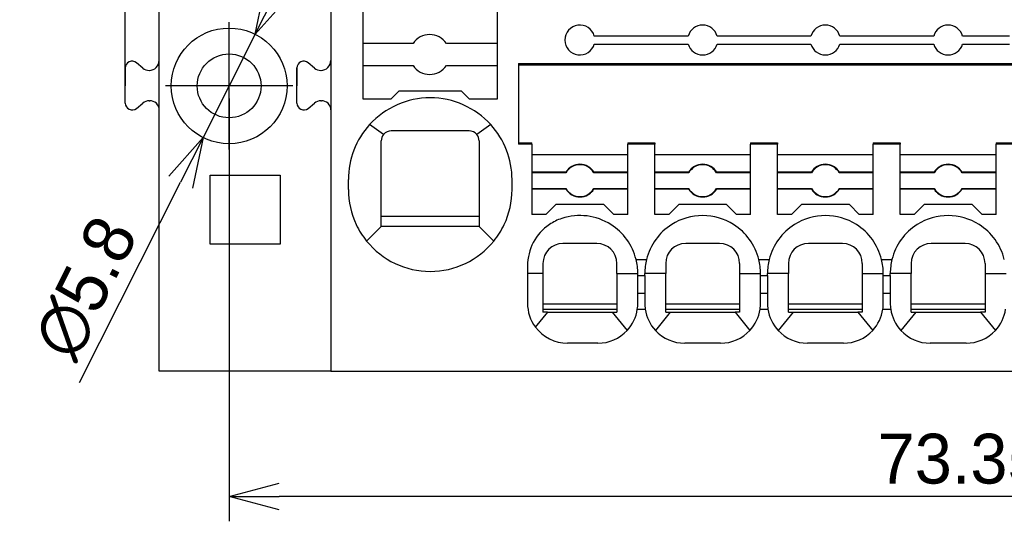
# Model space of a CAD drawing. Header units: millimetres. Extents: x -105 to 192, y -71 to 139.
# Tile 3 of 8: x -39 to 11, y 36 to 61. Entities that reach past the tile are written whole.
import ezdxf

# ---------------------------------------------------------------- set-up
doc = ezdxf.new("R2010")
doc.units = ezdxf.units.MM
doc.header["$LTSCALE"] = 1.5
doc.linetypes.add('PHL_THICK', pattern=[0])
doc.layers.get('0').update_dxf_attribs({"linetype": 'CONTINUOUS'})
doc.layers.get('Defpoints').update_dxf_attribs({"linetype": 'CONTINUOUS'})
doc.layers.add('1', color=7, linetype='CONTINUOUS')
doc.layers.add('PROJECTION', color=7, linetype='CONTINUOUS')
doc.dimstyles.new('ISO-25', dxfattribs={"dimtxt": 2.5, "dimasz": 2.5, "dimexe": 1.25, "dimexo": 0.625, "dimtad": 1, "dimdsep": 46, "dimtxsty": 'STANDARD', "dimblk": 'OPEN30', "dimcen": 2.5, "dimadec": 0, "dimazin": 0, "dimtfac": 1, "dimtmove": 0, "dimatfit": 3, "dimldrblk": 'OPEN30', "dimfxl": 1, "dimarcsym": 0})

# ---------------------------------------------------------------- blocks, each defined once
blk = doc.blocks.new('_Open30')
at = {"color": 0, "linetype": 'ByBlock', "lineweight": -2}
for p, q in [((-1, 0.268), (0, 0)), ((0, 0), (-1, -0.268)), ((0, 0), (-1, 0))]:
    blk.add_line(p, q, dxfattribs=at)
blk = doc.blocks.new('*D24')
at = {"color": 0, "lineweight": -2, "transparency": 16777216}
for p, q in [((-33.264, 58.453), (-33.264, 84.527)), ((50.386, 72.753), (50.386, 84.527)), ((47.886, 83.277), (-30.764, 83.277))]:
    blk.add_line(p, q, dxfattribs=at)
at = {"layer": 'Defpoints', "color": 0, "transparency": 16777216}
for p in [(-33.264, 83.277), (50.386, 72.128), (-33.264, 57.828)]:
    blk.add_point(p, dxfattribs=at)
at = {"color": 0, "lineweight": -2, "transparency": 16777216, "xscale": 2.5, "yscale": 2.5, "zscale": 2.5, "rotation": 180}
blk.add_blockref('_Open30', (-33.264, 83.277), dxfattribs=at)
at = {"color": 0, "lineweight": -2, "transparency": 16777216, "xscale": 2.5, "yscale": 2.5, "zscale": 2.5}
blk.add_blockref('_Open30', (50.386, 83.277), dxfattribs=at)
at = {"color": 0, "transparency": 16777216, "insert": (8.561, 85.152), "char_height": 2.5, "attachment_point": 5}
blk.add_mtext('83.65', dxfattribs=at)
blk = doc.blocks.new('*D25')
at = {"color": 0, "lineweight": -2, "transparency": 16777216}
for p, q in [((-28.064, 57.203), (-28.064, 35.997)), ((45.286, 57.203), (45.286, 35.997)), ((42.786, 37.247), (-25.564, 37.247))]:
    blk.add_line(p, q, dxfattribs=at)
at = {"layer": 'Defpoints', "color": 0, "transparency": 16777216}
for p in [(-28.064, 57.828), (45.286, 57.828), (-28.064, 37.247)]:
    blk.add_point(p, dxfattribs=at)
at = {"color": 0, "lineweight": -2, "transparency": 16777216, "xscale": 2.5, "yscale": 2.5, "zscale": 2.5, "rotation": 180}
blk.add_blockref('_Open30', (-28.064, 37.247), dxfattribs=at)
at = {"color": 0, "lineweight": -2, "transparency": 16777216, "xscale": 2.5, "yscale": 2.5, "zscale": 2.5}
blk.add_blockref('_Open30', (45.286, 37.247), dxfattribs=at)
at = {"color": 0, "transparency": 16777216, "insert": (8.611, 39.122), "char_height": 2.5, "attachment_point": 5}
blk.add_mtext('73.35', dxfattribs=at)
blk = doc.blocks.new('*D26')
at = {"color": 0, "lineweight": -2, "transparency": 16777216}
for p, q in [((-25.635, 62.651), (-24.511, 64.884)), ((-26.76, 60.419), (-29.369, 55.238)), ((-35.553, 42.958), (-30.493, 53.005))]:
    blk.add_line(p, q, dxfattribs=at)
at = {"layer": 'Defpoints', "color": 0, "transparency": 16777216}
for p in [(-26.76, 60.419), (-29.369, 55.238)]:
    blk.add_point(p, dxfattribs=at)
at = {"color": 0, "lineweight": -2, "transparency": 16777216, "xscale": 2.5, "yscale": 2.5, "zscale": 2.5}
for p, rotation in [((-26.76, 60.419), 243.2703070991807), ((-29.369, 55.238), 63.27030709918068)]:
    blk.add_blockref('_Open30', p, dxfattribs=dict(at, rotation=rotation))
at = {"color": 0, "transparency": 16777216, "insert": (-35.26, 47.708), "char_height": 2.5, "attachment_point": 5, "rotation": 63.2703}
blk.add_mtext('∅5.8', dxfattribs=at)

msp = doc.modelspace()

# ---------------------------------------------------------------- linework, layer by layer
for p, q in [((-22.964, 72.128), (-22.964, 57.828)), ((-31.564, 50.878), (-31.564, 64.778)), ((-33.264, 58.728), (-33.264, 57.828)), ((-24.664, 58.728), (-24.664, 57.828)), ((-24.664, 58.728), (-24.664, 57.828)), ((-32.07, 58.607), (-32.048, 58.607)), ((-23.47, 58.607), (-23.448, 58.607)), ((-32.07, 57.083), (-32.043, 57.083)), ((-23.47, 57.083), (-23.443, 57.083)), ((-29.014, 50.878), (-29.014, 53.348)), ((-29.014, 53.348), (-25.514, 53.348)), ((-25.514, 53.348), (-25.514, 50.878)), ((-31.564, 43.528), (-31.564, 50.878)), ((-29.014, 49.897), (-29.014, 50.878)), ((-25.514, 50.878), (-25.514, 49.897)), ((-22.964, 43.528), (-31.564, 43.528))]:
    msp.add_line(p, q)
at = {"linetype": 'Continuous'}
for p, q in [((-22.964, 64.778), (-22.964, 50.878)), ((-21.364, 61.928), (-21.364, 59.953)), ((-14.614, 59.953), (-14.614, 61.928)), ((-5.062, 60.328), (-9.766, 60.328)), ((-1.264, 60.328), (-3.616, 60.328)), ((1.088, 60.328), (-1.264, 60.328)), ((4.886, 60.328), (2.534, 60.328)), ((7.238, 60.328), (4.886, 60.328)), ((11.036, 60.328), (8.684, 60.328)), ((-18.849, 59.953), (-21.364, 59.953)), ((-21.364, 59.953), (-21.364, 58.853)), ((-14.614, 59.953), (-17.179, 59.953)), ((-14.614, 58.853), (-14.614, 59.953)), ((-9.766, 59.928), (-5.062, 59.928)), ((-3.616, 59.928), (-1.264, 59.928)), ((-1.264, 59.928), (1.088, 59.928)), ((2.534, 59.928), (4.886, 59.928)), ((4.886, 59.928), (7.238, 59.928)), ((8.684, 59.928), (11.036, 59.928)), ((-21.364, 58.853), (-18.849, 58.853)), ((-21.364, 58.853), (-21.364, 57.178)), ((-17.179, 58.853), (-14.614, 58.853)), ((-14.614, 57.178), (-14.614, 58.853)), ((-13.564, 58.948), (41.786, 58.948)), ((-13.564, 58.948), (-13.564, 58.878)), ((-13.564, 58.878), (41.786, 58.878)), ((-13.564, 58.878), (-13.564, 54.978)), ((-19.939, 57.178), (-19.539, 57.578)), ((-19.539, 57.578), (-16.439, 57.578)), ((-16.439, 57.578), (-16.039, 57.178)), ((-21.364, 57.178), (-19.939, 57.178)), ((-16.039, 57.178), (-14.614, 57.178)), ((-20.324, 55.398), (-21.023, 55.887)), ((-14.956, 55.887), (-15.655, 55.398)), ((-16.039, 55.578), (-19.939, 55.578)), ((-20.439, 51.278), (-20.439, 55.078)), ((-15.539, 55.078), (-15.539, 51.278)), ((-13.564, 54.978), (-12.889, 54.978)), ((-13.564, 54.978), (-13.564, 54.909)), ((-12.889, 54.909), (-13.564, 54.909)), ((-12.889, 54.909), (-12.889, 54.978)), ((-12.889, 54.909), (-12.889, 54.378)), ((-8.089, 54.978), (-8.089, 54.909)), ((-8.089, 54.978), (-6.739, 54.978)), ((-6.739, 54.909), (-8.089, 54.909)), ((-8.089, 54.378), (-8.089, 54.909)), ((-6.739, 54.978), (-6.739, 54.909)), ((-6.739, 54.378), (-6.739, 54.909)), ((-1.939, 54.978), (-0.589, 54.978)), ((-1.939, 54.978), (-1.939, 54.909)), ((-0.589, 54.909), (-1.939, 54.909)), ((-1.939, 54.378), (-1.939, 54.909)), ((-0.589, 54.978), (-0.589, 54.909)), ((-0.589, 54.378), (-0.589, 54.909)), ((4.211, 54.978), (4.211, 54.909)), ((4.211, 54.978), (5.561, 54.978)), ((4.211, 54.378), (4.211, 54.909)), ((5.561, 54.909), (4.211, 54.909)), ((5.561, 54.978), (5.561, 54.909)), ((5.561, 54.378), (5.561, 54.909)), ((10.361, 54.978), (10.361, 54.909)), ((10.361, 54.978), (11.711, 54.978)), ((11.711, 54.909), (10.361, 54.909)), ((10.361, 54.378), (10.361, 54.909)), ((-12.889, 54.378), (-12.889, 53.497)), ((-8.089, 54.378), (-12.889, 54.378)), ((-8.089, 53.497), (-8.089, 54.378)), ((-6.739, 53.497), (-6.739, 54.378)), ((-1.939, 54.378), (-6.739, 54.378)), ((-1.939, 53.497), (-1.939, 54.378)), ((4.211, 54.378), (-0.589, 54.378)), ((-0.589, 53.497), (-0.589, 54.378)), ((4.211, 53.497), (4.211, 54.378)), ((5.561, 53.497), (5.561, 54.378)), ((10.361, 54.378), (5.561, 54.378)), ((10.361, 53.497), (10.361, 54.378)), ((-12.889, 53.497), (-12.889, 53.478)), ((-11.193, 53.497), (-12.889, 53.497)), ((-12.889, 53.478), (-12.889, 52.678)), ((-11.182, 53.478), (-12.889, 53.478)), ((-8.089, 53.478), (-9.796, 53.478)), ((-8.089, 53.497), (-9.786, 53.497)), ((-8.089, 53.478), (-8.089, 53.497)), ((-8.089, 52.678), (-8.089, 53.478)), ((-6.739, 53.478), (-6.739, 53.497)), ((-5.043, 53.497), (-6.739, 53.497)), ((-6.739, 52.678), (-6.739, 53.478)), ((-5.032, 53.478), (-6.739, 53.478)), ((-1.939, 53.478), (-3.646, 53.478)), ((-1.939, 53.497), (-3.636, 53.497)), ((-1.939, 53.478), (-1.939, 53.497)), ((-1.939, 52.678), (-1.939, 53.478)), ((-0.589, 53.478), (-0.589, 53.497)), ((1.107, 53.497), (-0.589, 53.497)), ((1.118, 53.478), (-0.589, 53.478)), ((-0.589, 52.678), (-0.589, 53.478)), ((4.211, 53.478), (2.504, 53.478)), ((4.211, 53.497), (2.514, 53.497)), ((4.211, 53.478), (4.211, 53.497)), ((4.211, 52.678), (4.211, 53.478)), ((5.561, 53.478), (5.561, 53.497)), ((7.257, 53.497), (5.561, 53.497)), ((5.561, 52.678), (5.561, 53.478)), ((7.268, 53.478), (5.561, 53.478)), ((10.361, 53.478), (8.654, 53.478)), ((10.361, 53.497), (8.664, 53.497)), ((10.361, 53.478), (10.361, 53.497)), ((10.361, 52.678), (10.361, 53.478)), ((-22.089, 52.628), (-22.089, 53.128)), ((-13.889, 52.628), (-13.889, 53.128)), ((-12.889, 52.678), (-12.889, 52.66)), ((-12.889, 52.678), (-11.182, 52.678)), ((-12.889, 52.66), (-12.889, 51.378)), ((-12.889, 52.66), (-11.193, 52.66)), ((-9.796, 52.678), (-8.089, 52.678)), ((-9.786, 52.66), (-8.089, 52.66)), ((-8.089, 52.66), (-8.089, 52.678)), ((-8.089, 51.378), (-8.089, 52.66)), ((-6.739, 52.66), (-6.739, 52.678)), ((-6.739, 52.678), (-5.032, 52.678)), ((-6.739, 51.378), (-6.739, 52.66)), ((-6.739, 52.66), (-5.043, 52.66)), ((-3.646, 52.678), (-1.939, 52.678)), ((-3.636, 52.66), (-1.939, 52.66)), ((-1.939, 52.66), (-1.939, 52.678)), ((-1.939, 51.378), (-1.939, 52.66)), ((-0.589, 52.678), (1.118, 52.678)), ((-0.589, 52.66), (-0.589, 52.678)), ((-0.589, 52.66), (1.107, 52.66)), ((-0.589, 51.378), (-0.589, 52.66)), ((2.504, 52.678), (4.211, 52.678)), ((2.514, 52.66), (4.211, 52.66)), ((4.211, 52.66), (4.211, 52.678)), ((4.211, 51.378), (4.211, 52.66)), ((5.561, 52.66), (5.561, 52.678)), ((5.561, 52.678), (7.268, 52.678)), ((5.561, 51.378), (5.561, 52.66)), ((5.561, 52.66), (7.257, 52.66)), ((8.654, 52.678), (10.361, 52.678)), ((8.664, 52.66), (10.361, 52.66)), ((10.361, 52.66), (10.361, 52.678)), ((10.361, 51.378), (10.361, 52.66)), ((-11.689, 51.878), (-12.189, 51.378)), ((-9.289, 51.878), (-11.689, 51.878)), ((-8.789, 51.378), (-9.289, 51.878)), ((-5.539, 51.878), (-6.039, 51.378)), ((-3.139, 51.878), (-5.539, 51.878)), ((-2.639, 51.378), (-3.139, 51.878)), ((0.611, 51.878), (0.111, 51.378)), ((3.011, 51.878), (0.611, 51.878)), ((3.511, 51.378), (3.011, 51.878)), ((6.761, 51.878), (6.261, 51.378)), ((9.161, 51.878), (6.761, 51.878)), ((9.661, 51.378), (9.161, 51.878)), ((-12.189, 51.378), (-12.889, 51.378)), ((-8.089, 51.378), (-8.789, 51.378)), ((-6.039, 51.378), (-6.739, 51.378)), ((-1.939, 51.378), (-2.639, 51.378)), ((0.111, 51.378), (-0.589, 51.378)), ((4.211, 51.378), (3.511, 51.378)), ((6.261, 51.378), (5.561, 51.378)), ((10.361, 51.378), (9.661, 51.378)), ((-22.964, 50.878), (-22.964, 43.528)), ((-20.439, 50.778), (-20.439, 51.278)), ((-15.539, 51.278), (-20.439, 51.278)), ((-15.539, 51.278), (-15.539, 50.778)), ((-20.439, 50.778), (-21.173, 50.045)), ((-15.539, 50.778), (-20.439, 50.778)), ((-15.539, 50.778), (-14.806, 50.045)), ((-7.675, 49.128), (-7.154, 49.128)), ((-1.525, 49.128), (-1.004, 49.128)), ((4.625, 49.128), (5.146, 49.128)), ((-13.114, 48.808), (-13.114, 48.428)), ((-13.114, 48.428), (-13.114, 46.928)), ((-12.339, 48.428), (-13.114, 48.428)), ((-12.339, 48.428), (-12.339, 46.878)), ((-8.639, 48.428), (-7.589, 48.428)), ((-8.639, 48.428), (-8.639, 46.878)), ((-7.589, 48.328), (-7.589, 48.428)), ((-6.189, 48.428), (-7.239, 48.428)), ((-7.239, 48.328), (-7.239, 48.428)), ((-6.189, 46.878), (-6.189, 48.428)), ((-2.489, 48.428), (-2.489, 46.878)), ((-2.489, 48.428), (-1.439, 48.428)), ((-1.439, 48.328), (-1.439, 48.428)), ((-1.089, 48.328), (-1.089, 48.428)), ((-0.039, 48.428), (-1.089, 48.428)), ((-0.039, 46.878), (-0.039, 48.428)), ((3.661, 48.428), (4.711, 48.428)), ((3.661, 48.428), (3.661, 46.878)), ((4.711, 48.328), (4.711, 48.428)), ((5.061, 48.328), (5.061, 48.428)), ((6.111, 48.428), (5.061, 48.428)), ((6.111, 46.878), (6.111, 48.428)), ((9.811, 48.428), (9.811, 46.878)), ((9.811, 48.428), (10.861, 48.428)), ((-7.589, 48.328), (-7.239, 48.328)), ((-7.589, 47.428), (-7.589, 48.328)), ((-7.239, 48.328), (-7.239, 47.428)), ((-1.439, 47.428), (-1.439, 48.328)), ((-1.439, 48.328), (-1.089, 48.328)), ((-1.089, 48.328), (-1.089, 47.428)), ((4.711, 47.428), (4.711, 48.328)), ((4.711, 48.328), (5.061, 48.328)), ((5.061, 48.328), (5.061, 47.428)), ((-7.239, 47.428), (-7.589, 47.428)), ((-7.589, 46.928), (-7.589, 47.428)), ((-7.239, 47.428), (-7.239, 46.928)), ((-1.439, 46.928), (-1.439, 47.428)), ((-1.089, 47.428), (-1.439, 47.428)), ((-1.089, 47.428), (-1.089, 46.928)), ((4.711, 46.928), (4.711, 47.428)), ((5.061, 47.428), (4.711, 47.428)), ((5.061, 47.428), (5.061, 46.928)), ((-12.339, 46.878), (-12.339, 46.628)), ((-8.639, 46.878), (-12.339, 46.878)), ((-8.639, 46.878), (-8.639, 46.628)), ((-2.489, 46.878), (-6.189, 46.878)), ((-6.189, 46.628), (-6.189, 46.878)), ((-2.489, 46.878), (-2.489, 46.628)), ((-0.039, 46.628), (-0.039, 46.878)), ((3.661, 46.878), (-0.039, 46.878)), ((3.661, 46.878), (3.661, 46.628)), ((9.811, 46.878), (6.111, 46.878)), ((6.111, 46.628), (6.111, 46.878)), ((9.811, 46.878), (9.811, 46.628)), ((-12.111, 46.478), (-12.722, 45.738)), ((-12.339, 46.628), (-12.339, 46.478)), ((-12.339, 46.628), (-8.639, 46.628)), ((-12.111, 46.478), (-12.339, 46.478)), ((-12.111, 46.478), (-8.867, 46.478)), ((-8.867, 46.478), (-8.639, 46.478)), ((-8.867, 46.478), (-8.12, 45.572)), ((-8.639, 46.628), (-8.639, 46.478)), ((-7.612, 46.628), (-7.217, 46.628)), ((-5.961, 46.478), (-6.709, 45.572)), ((-6.189, 46.478), (-6.189, 46.628)), ((-6.189, 46.628), (-2.489, 46.628)), ((-6.189, 46.478), (-5.961, 46.478)), ((-5.961, 46.478), (-2.717, 46.478)), ((-2.717, 46.478), (-1.97, 45.572)), ((-2.489, 46.478), (-2.717, 46.478)), ((-2.489, 46.628), (-2.489, 46.478)), ((-1.462, 46.628), (-1.067, 46.628)), ((0.189, 46.478), (-0.559, 45.572)), ((-0.039, 46.478), (-0.039, 46.628)), ((-0.039, 46.628), (3.661, 46.628)), ((-0.039, 46.478), (0.189, 46.478)), ((0.189, 46.478), (3.433, 46.478)), ((3.661, 46.478), (3.433, 46.478)), ((3.433, 46.478), (4.18, 45.572)), ((3.661, 46.628), (3.661, 46.478)), ((4.688, 46.628), (5.083, 46.628)), ((6.339, 46.478), (5.591, 45.572)), ((6.111, 46.628), (9.811, 46.628)), ((6.111, 46.478), (6.111, 46.628)), ((6.111, 46.478), (6.339, 46.478)), ((6.339, 46.478), (9.583, 46.478)), ((9.811, 46.478), (9.583, 46.478)), ((9.583, 46.478), (10.33, 45.572)), ((9.811, 46.628), (9.811, 46.478))]:
    msp.add_line(p, q, dxfattribs=at)
for radius in [2.9, 1.6]:
    msp.add_circle((-28.064, 57.828), radius)
for centre, radius, start, end in [((-10.489, 60.128), 0.75, 15.466, 344.534), ((-4.339, 60.128), 0.75, 15.466, 164.534), ((1.811, 60.128), 0.75, 15.466, 164.534), ((7.961, 60.128), 0.75, 15.466, 164.534), ((-18.014, 59.403), 1, 33.367, 146.633), ((-4.339, 60.128), 0.75, 195.466, 344.534), ((1.811, 60.128), 0.75, 195.466, 344.534), ((7.961, 60.128), 0.75, 195.466, 344.534), ((-18.014, 59.403), 1, 213.367, 326.633), ((-17.989, 53.128), 4.1, 42.2828, 137.7172), ((-17.989, 53.128), 4.1, 137.7172, 180), ((-17.989, 53.128), 4.1, 0, 42.2828), ((-19.939, 55.078), 0.5, 140.3111, 180), ((-19.939, 55.078), 0.5, 90, 140.3111), ((-16.039, 55.078), 0.5, 39.6889, 90), ((-16.039, 55.078), 0.5, 360, 39.6889), ((-10.489, 53.078), 0.818, 30.7443, 149.2557), ((-10.489, 53.078), 0.8, 30, 150), ((-4.339, 53.078), 0.818, 30.7443, 149.2557), ((-4.339, 53.078), 0.8, 30, 150), ((1.811, 53.078), 0.818, 30.7443, 149.2557), ((1.811, 53.078), 0.8, 30, 150), ((7.961, 53.078), 0.818, 30.7443, 149.2557), ((7.961, 53.078), 0.8, 30, 150), ((-17.989, 52.628), 4.1, 180, 205.2665), ((-17.989, 52.628), 4.1, 334.7335, 360), ((-10.489, 53.078), 0.818, 210.7443, 329.2557), ((-10.489, 53.078), 0.8, 210, 330), ((-4.339, 53.078), 0.818, 210.7443, 329.2557), ((-4.339, 53.078), 0.8, 210, 330), ((1.811, 53.078), 0.818, 210.7443, 329.2557), ((1.811, 53.078), 0.8, 210, 330), ((7.961, 53.078), 0.818, 210.7443, 329.2557), ((7.961, 53.078), 0.8, 210, 330), ((-10.489, 48.428), 2.9, 57.6535, 108.2099), ((-4.339, 48.428), 2.9, 57.6535, 122.3465), ((1.811, 48.428), 2.9, 57.6535, 122.3465), ((7.961, 48.428), 2.9, 57.6535, 122.3465), ((-17.989, 52.628), 4.1, 205.2665, 219.0605), ((-17.989, 52.628), 4.1, 320.9395, 334.7335), ((-10.614, 48.808), 2.5, 124.1048, 180), ((-10.614, 48.808), 2.5, 108.2099, 124.1048), ((-10.489, 48.428), 2.9, 13.968, 57.6535), ((-4.339, 48.428), 2.9, 122.3465, 166.032), ((-4.339, 48.428), 2.9, 13.968, 57.6535), ((1.811, 48.428), 2.9, 122.3465, 166.032), ((1.811, 48.428), 2.9, 13.968, 57.6535), ((7.961, 48.428), 2.9, 122.3465, 166.032), ((7.961, 48.428), 2.9, 13.968, 57.6535), ((-17.989, 52.628), 4.1, 219.0605, 320.9395), ((-11.339, 48.928), 1, 90, 180), ((-9.639, 48.928), 1, 360, 90), ((-5.189, 48.928), 1, 90, 180), ((-3.489, 48.928), 1, 360, 90), ((0.961, 48.928), 1, 90, 180), ((2.661, 48.928), 1, 360, 90), ((7.111, 48.928), 1, 90, 180), ((8.811, 48.928), 1, 360, 90), ((-10.489, 48.428), 2.9, 0, 13.968), ((-4.339, 48.428), 2.9, 166.032, 180), ((-4.339, 48.428), 2.9, 0, 13.968), ((1.811, 48.428), 2.9, 166.032, 180), ((1.811, 48.428), 2.9, 0, 13.968), ((7.961, 48.428), 2.9, 166.032, 180), ((-11.114, 46.928), 2, 180, 216.5202), ((-9.589, 46.928), 2, 351.3731, 360), ((-5.239, 46.928), 2, 180, 188.6269), ((-3.439, 46.928), 2, 351.3731, 360), ((0.911, 46.928), 2, 180, 188.6269), ((2.711, 46.928), 2, 351.3731, 360), ((7.061, 46.928), 2, 180, 188.6269), ((-9.589, 46.928), 2, 317.2873, 351.3731), ((-5.239, 46.928), 2, 188.6269, 222.7127), ((-3.439, 46.928), 2, 317.2873, 351.3731), ((0.911, 46.928), 2, 188.6269, 222.7127), ((2.711, 46.928), 2, 317.2873, 351.3731), ((7.061, 46.928), 2, 188.6269, 222.7127), ((8.861, 46.928), 2, 317.2873, 351.3731), ((-11.114, 46.928), 2, 216.5202, 270), ((-9.589, 46.928), 2, 270, 317.2873), ((-5.239, 46.928), 2, 222.7127, 270), ((-3.439, 46.928), 2, 270, 317.2873), ((0.911, 46.928), 2, 222.7127, 270), ((2.711, 46.928), 2, 270, 317.2873), ((7.061, 46.928), 2, 222.7127, 270), ((8.861, 46.928), 2, 270, 317.2873)]:
    msp.add_arc(centre, radius, start, end, dxfattribs=at)
for centre, radius, start, end in [((-32.07, 59.107), 0.5, 229.9331, 270), ((-32.068, 59.107), 0.5, 270, 0.2504), ((-23.47, 59.107), 0.5, 229.9331, 270), ((-23.468, 59.107), 0.5, 270, 0.2504), ((-32.07, 56.583), 0.5, 90, 130.0669), ((-32.028, 56.618), 0.466, 1.2959, 91.7479), ((-23.47, 56.583), 0.5, 90, 130.0669), ((-23.428, 56.618), 0.466, 1.2959, 91.7479)]:
    msp.add_arc(centre, radius, start, end)
for points, knots in [([(-11.193, 53.497), (-11.192, 53.495), (-11.19, 53.492), (-11.187, 53.488), (-11.185, 53.483), (-11.183, 53.48), (-11.182, 53.478)], [0, 0, 0, 0, 0.00527313, 0.01056052, 0.01585165, 0.02114064, 0.02114064, 0.02114064, 0.02114064]), ([(-9.796, 53.478), (-9.796, 53.48), (-9.794, 53.483), (-9.791, 53.488), (-9.789, 53.492), (-9.787, 53.495), (-9.786, 53.497)], [0, 0, 0, 0, 0.00532635, 0.01058012, 0.01587682, 0.02114064, 0.02114064, 0.02114064, 0.02114064]), ([(-5.043, 53.497), (-5.042, 53.495), (-5.04, 53.492), (-5.037, 53.488), (-5.035, 53.483), (-5.033, 53.48), (-5.032, 53.478)], [0, 0, 0, 0, 0.0053171, 0.01056052, 0.01587086, 0.02114064, 0.02114064, 0.02114064, 0.02114064]), ([(-3.646, 53.478), (-3.646, 53.48), (-3.644, 53.483), (-3.641, 53.488), (-3.639, 53.492), (-3.637, 53.495), (-3.636, 53.497)], [0, 0, 0, 0, 0.00528252, 0.01058012, 0.01584082, 0.02114064, 0.02114064, 0.02114064, 0.02114064]), ([(1.107, 53.497), (1.108, 53.495), (1.11, 53.492), (1.113, 53.488), (1.115, 53.483), (1.117, 53.48), (1.118, 53.478)], [0, 0, 0, 0, 0.00531722, 0.01056052, 0.01587087, 0.02114064, 0.02114064, 0.02114064, 0.02114064]), ([(2.504, 53.478), (2.504, 53.48), (2.506, 53.483), (2.509, 53.488), (2.511, 53.492), (2.513, 53.495), (2.514, 53.497)], [0, 0, 0, 0, 0.00528252, 0.01058012, 0.01587737, 0.02114064, 0.02114064, 0.02114064, 0.02114064]), ([(7.257, 53.497), (7.258, 53.495), (7.26, 53.492), (7.263, 53.488), (7.265, 53.483), (7.267, 53.48), (7.268, 53.478)], [0, 0, 0, 0, 0.005273, 0.01056052, 0.01585143, 0.02114064, 0.02114064, 0.02114064, 0.02114064]), ([(8.654, 53.478), (8.654, 53.48), (8.656, 53.483), (8.659, 53.488), (8.661, 53.492), (8.663, 53.495), (8.664, 53.497)], [0, 0, 0, 0, 0.00532626, 0.01058012, 0.01584064, 0.02114064, 0.02114064, 0.02114064, 0.02114064]), ([(-11.182, 52.678), (-11.183, 52.677), (-11.185, 52.674), (-11.187, 52.669), (-11.19, 52.665), (-11.192, 52.662), (-11.193, 52.66)], [0, 0, 0, 0, 0.00532627, 0.01058012, 0.01587722, 0.02114064, 0.02114064, 0.02114064, 0.02114064]), ([(-9.796, 52.678), (-9.796, 52.677), (-9.794, 52.674), (-9.791, 52.669), (-9.789, 52.665), (-9.787, 52.662), (-9.786, 52.66)], [0, 0, 0, 0, 0.00532631, 0.01058012, 0.01587722, 0.02114064, 0.02114064, 0.02114064, 0.02114064]), ([(-5.032, 52.678), (-5.033, 52.677), (-5.035, 52.674), (-5.037, 52.669), (-5.04, 52.665), (-5.042, 52.662), (-5.043, 52.66)], [0, 0, 0, 0, 0.00528252, 0.01058012, 0.01587686, 0.02114064, 0.02114064, 0.02114064, 0.02114064]), ([(-3.646, 52.678), (-3.646, 52.677), (-3.644, 52.674), (-3.641, 52.669), (-3.639, 52.665), (-3.637, 52.662), (-3.636, 52.66)], [0, 0, 0, 0, 0.00528252, 0.01058012, 0.01587758, 0.02114064, 0.02114064, 0.02114064, 0.02114064]), ([(1.118, 52.678), (1.117, 52.677), (1.115, 52.674), (1.113, 52.669), (1.11, 52.665), (1.108, 52.662), (1.107, 52.66)], [0, 0, 0, 0, 0.00528252, 0.01058012, 0.01584089, 0.02114064, 0.02114064, 0.02114064, 0.02114064]), ([(2.504, 52.678), (2.504, 52.677), (2.506, 52.674), (2.509, 52.669), (2.511, 52.665), (2.513, 52.662), (2.514, 52.66)], [0, 0, 0, 0, 0.00532631, 0.01058012, 0.0158408, 0.02114064, 0.02114064, 0.02114064, 0.02114064]), ([(7.268, 52.678), (7.267, 52.677), (7.265, 52.674), (7.263, 52.669), (7.26, 52.665), (7.258, 52.662), (7.257, 52.66)], [0, 0, 0, 0, 0.00528252, 0.01058012, 0.01587704, 0.02114064, 0.02114064, 0.02114064, 0.02114064]), ([(8.654, 52.678), (8.654, 52.677), (8.656, 52.674), (8.659, 52.669), (8.661, 52.665), (8.663, 52.662), (8.664, 52.66)], [0, 0, 0, 0, 0.00532626, 0.01058012, 0.01587759, 0.02114064, 0.02114064, 0.02114064, 0.02114064]), ([(-9.639, 49.928), (-9.709, 49.928), (-9.855, 49.928), (-10.068, 49.928), (-10.282, 49.928), (-10.49, 49.928), (-10.697, 49.928), (-10.905, 49.928), (-11.118, 49.928), (-11.264, 49.928), (-11.339, 49.928)], [0, 0, 0, 0, 0.20943, 0.438477, 0.639711, 0.850676, 1.06149, 1.26254, 1.473173, 1.7, 1.7, 1.7, 1.7]), ([(-3.489, 49.928), (-3.559, 49.928), (-3.706, 49.928), (-3.919, 49.928), (-4.132, 49.928), (-4.34, 49.928), (-4.547, 49.928), (-4.754, 49.928), (-4.967, 49.928), (-5.113, 49.928), (-5.189, 49.928)], [0, 0, 0, 0, 0.210509, 0.438477, 0.639711, 0.850676, 1.06149, 1.26254, 1.470591, 1.7, 1.7, 1.7, 1.7]), ([(2.661, 49.928), (2.591, 49.928), (2.445, 49.928), (2.231, 49.928), (2.018, 49.928), (1.81, 49.928), (1.603, 49.928), (1.399, 49.928), (1.187, 49.928), (1.041, 49.928), (0.961, 49.928)], [0, 0, 0, 0, 0.210167, 0.438477, 0.639711, 0.850676, 1.06149, 1.26254, 1.459889, 1.7, 1.7, 1.7, 1.7]), ([(8.811, 49.928), (8.741, 49.928), (8.595, 49.928), (8.381, 49.928), (8.168, 49.928), (7.96, 49.928), (7.753, 49.928), (7.542, 49.928), (7.329, 49.928), (7.183, 49.928), (7.111, 49.928)], [0, 0, 0, 0, 0.210167, 0.438477, 0.639711, 0.850676, 1.06149, 1.26254, 1.483032, 1.7, 1.7, 1.7, 1.7]), ([(-12.339, 48.928), (-12.339, 48.888), (-12.339, 48.807), (-12.339, 48.683), (-12.339, 48.557), (-12.339, 48.471), (-12.339, 48.428)], [0, 0, 0, 0, 0.1201392, 0.2442773, 0.3712669, 0.5, 0.5, 0.5, 0.5]), ([(-8.639, 48.428), (-8.639, 48.471), (-8.639, 48.557), (-8.639, 48.684), (-8.639, 48.807), (-8.639, 48.888), (-8.639, 48.928)], [0, 0, 0, 0, 0.1290391, 0.2563228, 0.3801522, 0.5, 0.5, 0.5, 0.5]), ([(-6.189, 48.928), (-6.189, 48.888), (-6.189, 48.807), (-6.189, 48.683), (-6.189, 48.557), (-6.189, 48.471), (-6.189, 48.428)], [0, 0, 0, 0, 0.1201649, 0.2443301, 0.3712938, 0.5, 0.5, 0.5, 0.5]), ([(-2.489, 48.928), (-2.489, 48.888), (-2.489, 48.807), (-2.489, 48.683), (-2.489, 48.557), (-2.489, 48.471), (-2.489, 48.428)], [0, 0, 0, 0, 0.1201648, 0.24433, 0.3712937, 0.5, 0.5, 0.5, 0.5]), ([(-0.039, 48.928), (-0.039, 48.888), (-0.039, 48.807), (-0.039, 48.683), (-0.039, 48.557), (-0.039, 48.471), (-0.039, 48.428)], [0, 0, 0, 0, 0.1201649, 0.2443301, 0.3712938, 0.5, 0.5, 0.5, 0.5]), ([(3.661, 48.928), (3.661, 48.888), (3.661, 48.807), (3.661, 48.683), (3.661, 48.557), (3.661, 48.471), (3.661, 48.428)], [0, 0, 0, 0, 0.1201648, 0.24433, 0.3712937, 0.5, 0.5, 0.5, 0.5]), ([(6.111, 48.928), (6.111, 48.888), (6.111, 48.807), (6.111, 48.683), (6.111, 48.557), (6.111, 48.471), (6.111, 48.428)], [0, 0, 0, 0, 0.1201649, 0.2443301, 0.3712938, 0.5, 0.5, 0.5, 0.5]), ([(9.811, 48.928), (9.811, 48.888), (9.811, 48.807), (9.811, 48.683), (9.811, 48.557), (9.811, 48.471), (9.811, 48.428)], [0, 0, 0, 0, 0.1201648, 0.24433, 0.3712937, 0.5, 0.5, 0.5, 0.5])]:
    msp.add_open_spline(points, degree=3, knots=knots, dxfattribs=at)
msp.add_open_spline([(-25.514, 49.897), (-25.806, 49.897), (-26.389, 49.897), (-27.264, 49.897), (-28.139, 49.897), (-28.723, 49.897), (-29.014, 49.897)], degree=3)
for points in [[(-9.589, 44.928), (-9.716, 44.928), (-9.971, 44.928), (-10.352, 44.928), (-10.733, 44.928), (-10.987, 44.928), (-11.114, 44.928)], [(-3.439, 44.928), (-3.589, 44.928), (-3.889, 44.928), (-4.339, 44.928), (-4.789, 44.928), (-5.089, 44.928), (-5.239, 44.928)], [(2.711, 44.928), (2.561, 44.928), (2.261, 44.928), (1.811, 44.928), (1.361, 44.928), (1.061, 44.928), (0.911, 44.928)], [(8.861, 44.928), (8.711, 44.928), (8.411, 44.928), (7.961, 44.928), (7.511, 44.928), (7.211, 44.928), (7.061, 44.928)], [(-22.964, 43.528), (-17.568, 43.528), (-6.777, 43.528), (9.411, 43.528), (25.598, 43.528), (36.39, 43.528), (41.786, 43.528)]]:
    msp.add_open_spline(points, degree=3, dxfattribs=at)
at = {"layer": '1'}
for p, q in [((-28.064, 54.638), (-28.064, 61.018)), ((-24.874, 57.828), (-31.254, 57.828))]:
    msp.add_line(p, q, dxfattribs=at)
at = {"layer": 'PROJECTION'}
for p, q in [((-33.264, 56.962), (-33.264, 58.728)), ((-32.392, 58.724), (-32.706, 58.988)), ((-32.706, 56.702), (-32.392, 56.966))]:
    msp.add_line(p, q, dxfattribs=at)
at = {"layer": 'PROJECTION', "linetype": 'PHL_THICK'}
for p, q in [((-24.664, 56.962), (-24.664, 58.728)), ((-24.664, 56.962), (-24.664, 58.728)), ((-23.792, 58.724), (-24.106, 58.988)), ((-23.792, 58.724), (-24.106, 58.988)), ((-24.106, 56.702), (-23.792, 56.966)), ((-24.106, 56.702), (-23.792, 56.966))]:
    msp.add_line(p, q, dxfattribs=at)
at = {"layer": 'PROJECTION'}
for centre, start, end in [((-32.925, 58.728), 49.933, 180), ((-32.925, 56.962), 180, 310.067)]:
    msp.add_arc(centre, 0.34, start, end, dxfattribs=at)
at = {"layer": 'PROJECTION', "linetype": 'PHL_THICK'}
for centre, start, end in [((-24.325, 58.728), 49.933, 180), ((-24.325, 58.728), 49.933, 180), ((-24.325, 56.962), 180, 310.067), ((-24.325, 56.962), 180, 310.067)]:
    msp.add_arc(centre, 0.34, start, end, dxfattribs=at)

# ---------------------------------------------------------------- dimensions: what is measured, and where the dimension line sits
for base, p1, p2, picture, middle in [((-33.264, 83.277), (50.386, 72.128), (-33.264, 57.828), '*D24', (8.561, 85.152)), ((-28.064, 37.247), (45.286, 57.828), (-28.064, 57.828), '*D25', (8.611, 39.122))]:
    dim = msp.add_linear_dim(base=base, p1=p1, p2=p2, dimstyle='ISO-25')
    dim.commit()
    dim.dimension.update_dxf_attribs({"geometry": picture, "text_midpoint": middle})
dim = msp.add_diameter_dim_2p(p1=(-26.76, 60.419), p2=(-29.369, 55.238), dimstyle='ISO-25')
dim.commit()
dim.dimension.update_dxf_attribs({"geometry": '*D26', "text_midpoint": (-35.26, 47.708)})

doc.saveas('drawing.dxf')
